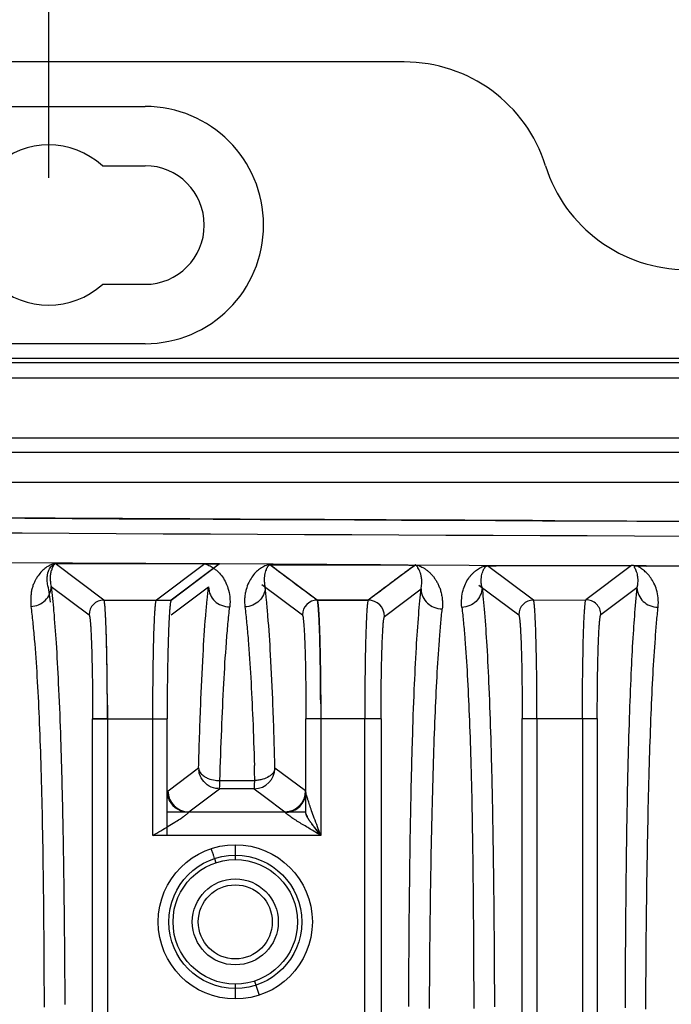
# Model space of a CAD drawing. Header units: inches. Extents: x 0 to 34, y 0 to 22.
# Tile 30 of 108: x 4.4 to 5.3, y 18.3 to 19.6. Entities that reach past the tile are written whole.
import ezdxf

# ---------------------------------------------------------------- set-up
doc = ezdxf.new("R2010")
doc.units = ezdxf.units.IN
doc.header["$LTSCALE"] = 1.87
doc.header["$MEASUREMENT"] = 0
doc.layers.get('0').update_dxf_attribs({"linetype": 'CONTINUOUS'})
doc.layers.add('DIMENSIONS', color=7, linetype='CONTINUOUS')
doc.styles.get("Standard").update_dxf_attribs({"font": 'txt', "width": 0.8})
doc.dimstyles.new('DIMSTYLE_1', dxfattribs={"dimtxt": 0.125, "dimasz": 0.18, "dimexe": 0.18, "dimexo": 0.0625, "dimgap": 0.09, "dimtad": 0, "dimtih": 1, "dimtoh": 1, "dimdec": 3, "dimzin": 4, "dimdsep": 46, "dimtxsty": 'STANDARD', "dimblk": '_FILLED', "dimblk1": '_FILLED', "dimblk2": '_FILLED', "dimcen": 0.09, "dimadec": 0, "dimazin": 0, "dimtp": 0.01, "dimtm": 0.01, "dimtfac": 1, "dimtdec": 3, "dimtofl": 0, "dimtmove": 0, "dimatfit": 3, "dimldrblk": '_FILLED', "dimfxl": 1, "dimtolj": 1, "dimtzin": 4, "dimarcsym": 0})

# ---------------------------------------------------------------- blocks, each defined once
blk = doc.blocks.new('_FILLED')
at = {"color": 0, "linetype": 'BYBLOCK'}
blk.add_solid([(0, 0), (-1, 0.1736), (-1, -0.1736)], dxfattribs=at)
blk = doc.blocks.new('*D2')
at = {"layer": 'DIMENSIONS', "color": 2, "linetype": 'CONTINUOUS'}
for p, q in [((4.4641, 19.3916), (4.4641, 20.4206)), ((11.905, 19.3916), (11.905, 20.4206)), ((4.4641, 20.2956), (7.5596, 20.2956)), ((11.905, 20.2956), (8.8096, 20.2956))]:
    blk.add_line(p, q, dxfattribs=at)
at = {"layer": 'DIMENSIONS', "color": 2, "linetype": 'CONTINUOUS', "xscale": 0.18, "yscale": 0.18, "zscale": 0.18, "rotation": 180}
blk.add_blockref('_FILLED', (4.4641, 20.2956), dxfattribs=at)
at = {"layer": 'DIMENSIONS', "color": 2, "linetype": 'CONTINUOUS', "xscale": 0.18, "yscale": 0.18, "zscale": 0.18}
blk.add_blockref('_FILLED', (11.905, 20.2956), dxfattribs=at)
at = {"layer": 'DIMENSIONS', "color": 2, "linetype": 'CONTINUOUS', "insert": (8.1846, 20.3581), "char_height": 0.125, "width": 1.125, "attachment_point": 2, "line_spacing_factor": 0.9}
blk.add_mtext('7.441{\\Ftxt.shx;\\W1.000000;\\H0.125000; }[189]', dxfattribs=at)

msp = doc.modelspace()

# ---------------------------------------------------------------- linework, layer by layer
at = {"color": 6, "linetype": 'CONTINUOUS'}
for p, q in [((4.9365, 19.5456), (4.0507, 19.5456)), ((4.3359, 19.4865), (4.5922, 19.4865)), ((4.5355, 19.4078), (4.5922, 19.4078)), ((4.5922, 19.2503), (4.5355, 19.2503)), ((4.5922, 19.1716), (4.3359, 19.1716)), ((10.532, 19.1519), (4.1294, 19.1519)), ((5.7886, 19.146), (4.1294, 19.146)), ((5.7375, 19.126), (4.1294, 19.126)), ((4.1361, 19.0468), (5.6748, 19.0468)), ((4.1356, 19.0276), (5.6706, 19.0276)), ((4.1361, 18.9878), (5.6671, 18.9878)), ((4.6909, 18.8791), (4.3976, 18.8806)), ((4.5375, 18.8311), (4.4728, 18.8796)), ((4.4728, 18.8796), (4.6909, 18.8791)), ((4.4728, 18.8796), (4.6909, 18.8791)), ((4.6716, 18.8791), (4.4729, 18.8796)), ((4.6716, 18.8791), (4.6073, 18.8311)), ((4.6269, 18.8311), (4.6908, 18.8791)), ((4.6909, 18.8791), (4.6269, 18.8311)), ((4.6719, 18.8791), (4.6909, 18.8791)), ((4.905, 18.878), (4.6909, 18.8791)), ((4.8209, 18.8311), (4.7582, 18.878)), ((4.9052, 18.878), (4.7582, 18.878)), ((4.8209, 18.8311), (4.7582, 18.878)), ((4.7582, 18.878), (4.905, 18.878)), ((4.905, 18.878), (4.7584, 18.878)), ((4.9515, 18.8778), (4.8887, 18.8311)), ((4.9515, 18.8778), (5.0941, 18.8772)), ((4.9518, 18.8778), (5.0941, 18.8772)), ((5.1083, 18.8312), (5.0472, 18.8767)), ((5.1083, 18.8312), (5.0472, 18.8767)), ((5.1084, 18.8312), (5.0474, 18.8767)), ((5.094, 18.8772), (5.2386, 18.8772)), ((5.094, 18.8772), (5.2386, 18.8772)), ((5.094, 18.8772), (5.2386, 18.8772)), ((5.2386, 18.8772), (5.178, 18.8315)), ((5.2386, 18.8772), (5.178, 18.8315)), ((5.2386, 18.8772), (5.178, 18.8315)), ((5.2435, 18.8765), (5.2582, 18.8765)), ((5.2582, 18.8765), (5.2436, 18.8765)), ((5.2462, 18.8765), (5.2582, 18.8762)), ((5.2582, 18.8765), (5.3893, 18.8759)), ((5.3893, 18.8759), (5.2582, 18.8765)), ((4.7472, 18.8519), (4.8013, 18.8114)), ((4.4674, 18.8493), (4.5178, 18.8115)), ((4.6269, 18.8115), (4.6765, 18.8486)), ((4.9104, 18.8095), (4.9589, 18.8459)), ((5.0356, 18.851), (5.0887, 18.8115)), ((5.1978, 18.8118), (5.2458, 18.848)), ((5.2458, 18.848), (5.2435, 18.824)), ((4.5375, 18.8311), (4.6269, 18.8311)), ((4.8209, 18.8311), (4.8887, 18.8311)), ((4.8887, 18.8311), (4.8209, 18.8311)), ((5.1083, 18.8312), (5.178, 18.8315)), ((4.5421, 18.6915), (4.5422, 14.3839)), ((4.8256, 18.6933), (4.8256, 18.5187)), ((4.5225, 14.3839), (4.5225, 18.6737)), ((4.5225, 18.6737), (4.6222, 18.6737)), ((4.5422, 18.6737), (4.5225, 18.6737)), ((4.6026, 18.5186), (4.6026, 18.6737)), ((4.6216, 18.5186), (4.6216, 18.6737)), ((4.9058, 18.6737), (4.806, 18.6736)), ((4.806, 18.5476), (4.806, 18.6736)), ((4.8256, 18.6736), (4.806, 18.6736)), ((4.8841, 12.5431), (4.8841, 18.6737)), ((4.9058, 18.6737), (4.8841, 18.6737)), ((4.9058, 18.6737), (4.9058, 12.5431)), ((5.0934, 18.6738), (5.1931, 18.674)), ((5.0934, 12.5434), (5.0934, 18.6738)), ((5.0934, 18.6738), (5.113, 18.6738)), ((5.113, 18.6739), (5.113, 12.5433)), ((5.1734, 18.674), (5.1931, 18.6741)), ((5.1734, 18.6739), (5.1734, 12.5431)), ((5.1931, 18.674), (5.1931, 12.5431)), ((4.6634, 18.6082), (4.6227, 18.5776)), ((4.8055, 18.5777), (4.7648, 18.6082)), ((4.6917, 18.5915), (4.738, 18.5916)), ((4.7378, 18.5859), (4.738, 18.5916)), ((4.6502, 18.5501), (4.691, 18.5807)), ((4.691, 18.5807), (4.6911, 18.5813)), ((4.7373, 18.5807), (4.691, 18.5807)), ((4.7373, 18.5807), (4.7509, 18.5705)), ((4.7509, 18.5705), (4.778, 18.5502)), ((4.6226, 18.5501), (4.8055, 18.5502)), ((4.6498, 18.5493), (4.6502, 18.5501)), ((4.778, 18.5502), (4.7784, 18.5494)), ((4.8256, 18.5187), (4.6026, 18.5186)), ((4.7121, 18.5062), (4.7121, 18.4865)), ((4.6846, 18.4879), (4.6834, 18.4918)), ((4.6846, 18.4879), (4.6864, 18.4825)), ((4.7121, 18.3212), (4.7121, 18.3015)), ((4.7378, 18.3253), (4.7439, 18.3066))]:
    msp.add_line(p, q, dxfattribs=at)
for radius in [0.1024, 0.0884, 0.0827, 0.0571, 0.0492]:
    msp.add_circle((4.7121, 18.4039), radius, dxfattribs=at)
for centre, radius, start, end in [((4.9365, 19.3488), 0.1969, 17.4576, 90), ((4.5922, 19.3291), 0.1575, 270, 90), ((4.4641, 19.3291), 0.1063, 47.7946, 132.2054), ((4.5922, 19.3291), 0.0787, 270, 90), ((5.3121, 19.4669), 0.1969, 197.4576, 270), ((4.4641, 19.3291), 0.1063, 227.7946, 312.2054), ((8.1846, 722.7896), 703.8597, 269.6742191, 270.325781), ((8.1846, 726.3077), 707.3777, 269.7531502, 270.2468506), ((8.1846, 724.3401), 705.4298, 269.6746011, 270.3253989), ((8.1846, 724.2569), 705.3466, 269.6745627, 270.3254373), ((8.1846, 724.0787), 705.1684, 269.6744801, 270.3255193), ((19.2991, 38.2104), 24.1903, 233.05163, 233.23703), ((4.9575, 30.7148), 11.8384, 270.43421, 270.66099), ((4.9577, 30.686), 11.8096, 270.43398, 270.66131), ((4.9758, 28.6657), 9.7892, 270.41879, 270.6919), ((5.2386, 18.8576), 0.0195, 75.518, 89.9893), ((4.5375, 18.8114), 0.0197, 90.0686, 179.951), ((4.821, 18.8114), 0.0197, 90.1282, 179.9519), ((4.8887, 18.8095), 0.0217, 0.0655, 89.976), ((5.1084, 18.8115), 0.0197, 90.3186, 179.9488), ((5.1781, 18.8118), 0.0197, 0.0476, 90.1734), ((4.691, 18.6083), 0.0276, 180.0496, 187.1884), ((4.7373, 18.6082), 0.0275, 270.091, 359.9498), ((-1.7875, 18.4223), 6.5277, 1.48624, 1.66096), ((4.6918, 18.6372), 0.0457, 261.8403, 269.8594), ((4.6502, 18.5777), 0.0276, 180.0462, 269.9843), ((4.691, 18.6075), 0.0268, 265.9745, 269.9911), ((4.778, 18.5778), 0.0276, 270.109, 359.953), ((4.5543, 18.4484), 0.1362, 20.6007, 22.7465), ((4.5557, 18.4488), 0.1347, 18.6186, 20.6363)]:
    msp.add_arc(centre, radius, start, end, dxfattribs=at)
for points, knots in [([(5.1369, 18.9365), (5.0571, 18.9369), (4.739, 18.9383), (4.4208, 18.94), (4.1825, 18.9414)], [0, 0, 0, 0, 0.250919, 1, 1, 1, 1]), ([(4.4729, 18.8796), (4.4705, 18.8794), (4.4661, 18.8778), (4.4602, 18.8742), (4.4548, 18.8695), (4.4507, 18.8646), (4.4477, 18.86), (4.4456, 18.856), (4.4436, 18.8516), (4.442, 18.8468), (4.4408, 18.8414), (4.4404, 18.8356), (4.4403, 18.8294), (4.4404, 18.8251), (4.4405, 18.8228)], [0, 0, 0, 0, 0.101349, 0.191657, 0.290641, 0.400315, 0.459846, 0.522828, 0.590061, 0.661482, 0.73705, 0.817909, 0.905353, 1, 1, 1, 1]), ([(4.4626, 18.8528), (4.4623, 18.8547), (4.4619, 18.8582), (4.4622, 18.8625), (4.4627, 18.8655), (4.4633, 18.8681), (4.4643, 18.871), (4.466, 18.8741), (4.4682, 18.8765), (4.4705, 18.8783), (4.4721, 18.8792), (4.4728, 18.8796)], [0, 0, 0, 0, 0.18395, 0.343908, 0.416099, 0.483294, 0.604857, 0.714845, 0.820102, 0.918166, 1, 1, 1, 1]), ([(4.4729, 18.8796), (4.4729, 18.8796), (4.4728, 18.8796), (4.4726, 18.8796), (4.4725, 18.8796), (4.4727, 18.8796), (4.4729, 18.8796), (4.4727, 18.8795), (4.4726, 18.8795), (4.4725, 18.8795), (4.4724, 18.8795), (4.4724, 18.8795), (4.4723, 18.8795), (4.4723, 18.8795), (4.4723, 18.8795), (4.4723, 18.8795), (4.4723, 18.8795), (4.4723, 18.8795), (4.4722, 18.8794), (4.4722, 18.8794), (4.4722, 18.8793), (4.472, 18.8792), (4.4719, 18.8791), (4.4718, 18.879), (4.4717, 18.8788), (4.4715, 18.8786), (4.4713, 18.8783), (4.4709, 18.8778), (4.4704, 18.8771), (4.47, 18.8763), (4.4697, 18.8758), (4.4694, 18.8751), (4.469, 18.8745), (4.4688, 18.8739), (4.4685, 18.8734), (4.4683, 18.873), (4.4682, 18.8726), (4.4682, 18.8723), (4.4684, 18.8721), (4.4683, 18.8717), (4.4681, 18.8712), (4.4677, 18.8706), (4.4674, 18.8701), (4.4671, 18.8697), (4.4669, 18.8693), (4.4668, 18.8689), (4.4668, 18.8685), (4.4669, 18.8681), (4.4669, 18.8678), (4.4668, 18.8673), (4.4667, 18.8668), (4.4666, 18.8663), (4.4665, 18.8656), (4.4663, 18.8646), (4.4661, 18.8631), (4.4661, 18.8611), (4.4661, 18.8585), (4.4664, 18.8546), (4.4668, 18.8514), (4.4674, 18.8493)], [0, 0, 0, 0, 0.005305, 0.009642, 0.011343, 0.015386, 0.019758, 0.021361, 0.026589, 0.029531, 0.032138, 0.033999, 0.034888, 0.035142, 0.035342, 0.035688, 0.036309, 0.037585, 0.038482, 0.040096, 0.042083, 0.047062, 0.051731, 0.055679, 0.063724, 0.072215, 0.080591, 0.097706, 0.134394, 0.15391, 0.174248, 0.195407, 0.217575, 0.241331, 0.254129, 0.267597, 0.279909, 0.288897, 0.296749, 0.30616, 0.321719, 0.343225, 0.366907, 0.378315, 0.388785, 0.405183, 0.416367, 0.426473, 0.43794, 0.451422, 0.466512, 0.482647, 0.499463, 0.534333, 0.569833, 0.641039, 0.715987, 0.79951, 1, 1, 1, 1]), ([(4.6716, 18.8791), (4.6735, 18.8787), (4.6773, 18.8773), (4.683, 18.8741), (4.6886, 18.8696), (4.694, 18.8637), (4.6989, 18.8561), (4.7028, 18.8466), (4.7053, 18.8351), (4.7052, 18.8267), (4.7047, 18.8223)], [0, 0, 0, 0, 0.080632, 0.170599, 0.271124, 0.382802, 0.50763, 0.648797, 0.810755, 1, 1, 1, 1]), ([(4.7584, 18.878), (4.7566, 18.8781), (4.7536, 18.8774), (4.749, 18.8754), (4.7441, 18.8724), (4.7388, 18.8677), (4.7338, 18.8616), (4.7295, 18.8541), (4.7268, 18.8467), (4.7253, 18.8401), (4.7246, 18.8355), (4.7244, 18.8316), (4.7244, 18.8274), (4.7246, 18.8242), (4.7248, 18.8221)], [0, 0, 0, 0, 0.075688, 0.121761, 0.213389, 0.311651, 0.419461, 0.539048, 0.672963, 0.746405, 0.824884, 0.866208, 0.909085, 1, 1, 1, 1]), ([(4.7584, 18.878), (4.7581, 18.878), (4.7577, 18.878), (4.7573, 18.8779), (4.7571, 18.8777), (4.7569, 18.8776), (4.7565, 18.8773), (4.7561, 18.8768), (4.7555, 18.8762), (4.7549, 18.8753), (4.7542, 18.8741), (4.7536, 18.8729), (4.7527, 18.8709), (4.7518, 18.8681), (4.7509, 18.8642), (4.7505, 18.8596), (4.7506, 18.8542), (4.7512, 18.8505), (4.7518, 18.8485)], [0, 0, 0, 0, 0.024425, 0.033334, 0.039319, 0.045107, 0.065295, 0.084039, 0.10275, 0.1415, 0.182863, 0.227262, 0.274995, 0.381335, 0.503923, 0.645232, 0.80867, 1, 1, 1, 1]), ([(4.9515, 18.8778), (4.9462, 18.874), (4.9369, 18.8672), (4.9237, 18.8574), (4.9082, 18.8457), (4.8965, 18.837), (4.8887, 18.8311)], [0, 0, 0, 0, 0.253354, 0.440961, 0.627126, 1, 1, 1, 1]), ([(4.9518, 18.8778), (4.9464, 18.874), (4.9383, 18.8682), (4.9277, 18.8604), (4.92, 18.8545), (4.9122, 18.8486), (4.9018, 18.8408), (4.894, 18.835), (4.8887, 18.8311)], [0, 0, 0, 0, 0.254387, 0.379438, 0.503346, 0.626943, 0.750959, 1, 1, 1, 1]), ([(4.905, 18.8779), (4.9089, 18.8779), (4.9148, 18.8779), (4.9226, 18.878), (4.9284, 18.878), (4.9342, 18.878), (4.9401, 18.8778), (4.9459, 18.8776), (4.9498, 18.8775), (4.9517, 18.8775)], [0, 0, 0, 0, 0.249948, 0.374942, 0.499948, 0.624949, 0.749956, 0.874985, 1, 1, 1, 1]), ([(4.9051, 18.8779), (4.9089, 18.8779), (4.9147, 18.8779), (4.9225, 18.8779), (4.9283, 18.878), (4.9341, 18.878), (4.9399, 18.8778), (4.9457, 18.8776), (4.9496, 18.8775), (4.9515, 18.8775)], [0, 0, 0, 0, 0.249949, 0.374945, 0.499954, 0.624951, 0.749953, 0.874984, 1, 1, 1, 1]), ([(4.9518, 18.8778), (4.9531, 18.8776), (4.9549, 18.8772), (4.9571, 18.8764), (4.9591, 18.8755), (4.961, 18.8745), (4.963, 18.8734), (4.9649, 18.8721), (4.9674, 18.8703), (4.9702, 18.8678), (4.9731, 18.865), (4.9758, 18.8618), (4.9783, 18.8581), (4.9807, 18.8541), (4.9828, 18.8496), (4.9847, 18.8446), (4.9861, 18.8391), (4.9871, 18.8331), (4.9876, 18.8265), (4.9874, 18.822), (4.9871, 18.8196)], [0, 0, 0, 0, 0.052906, 0.074006, 0.095024, 0.139755, 0.162762, 0.186201, 0.234764, 0.285945, 0.339477, 0.396015, 0.455842, 0.519035, 0.586033, 0.657332, 0.733515, 0.815394, 0.903844, 1, 1, 1, 1]), ([(4.9589, 18.8459), (4.9594, 18.8482), (4.96, 18.8524), (4.9599, 18.8584), (4.9591, 18.8634), (4.958, 18.8676), (4.9566, 18.8711), (4.9552, 18.8735), (4.9541, 18.8751), (4.9533, 18.8762), (4.9525, 18.877), (4.952, 18.8776), (4.9518, 18.8778)], [0, 0, 0, 0, 0.205165, 0.378186, 0.525559, 0.652451, 0.76146, 0.85499, 0.896489, 0.934676, 0.970033, 1, 1, 1, 1]), ([(5.0131, 18.8215), (5.0126, 18.8255), (5.0125, 18.8332), (5.0149, 18.8466), (5.0195, 18.8566), (5.0246, 18.8634), (5.0271, 18.8662), (5.0297, 18.8687), (5.0324, 18.8709), (5.0352, 18.8728), (5.0382, 18.8745), (5.0409, 18.8756), (5.0431, 18.8762), (5.0445, 18.8765), (5.0455, 18.8766), (5.0464, 18.8767), (5.047, 18.8767), (5.0474, 18.8767)], [0, 0, 0, 0, 0.170404, 0.318742, 0.56727, 0.621979, 0.674271, 0.724404, 0.772634, 0.819573, 0.866045, 0.914641, 0.943077, 0.96151, 0.974306, 0.983969, 1, 1, 1, 1]), ([(5.04, 18.8478), (5.0395, 18.8497), (5.0389, 18.8534), (5.0389, 18.8586), (5.0393, 18.8631), (5.0402, 18.8669), (5.0412, 18.8697), (5.0421, 18.8716), (5.0428, 18.8729), (5.0435, 18.874), (5.0441, 18.8749), (5.0447, 18.8755), (5.0452, 18.876), (5.0457, 18.8763), (5.0462, 18.8765), (5.0465, 18.8766), (5.0469, 18.8767), (5.0472, 18.8767), (5.0474, 18.8767)], [0, 0, 0, 0, 0.186606, 0.34649, 0.485215, 0.606096, 0.71157, 0.759254, 0.80385, 0.84575, 0.885605, 0.905233, 0.925307, 0.947871, 0.961865, 0.973351, 0.978163, 1, 1, 1, 1]), ([(5.2418, 18.8769), (5.2419, 18.8763), (5.2423, 18.875), (5.2434, 18.873), (5.2445, 18.8705), (5.2456, 18.8673), (5.2464, 18.8635), (5.2472, 18.857), (5.2467, 18.8517), (5.2458, 18.848)], [0, 0, 0, 0, 0.056799, 0.134789, 0.230166, 0.341314, 0.470111, 0.619917, 1, 1, 1, 1]), ([(5.2418, 18.8769), (5.2425, 18.8768), (5.2436, 18.8766), (5.2451, 18.8765), (5.2459, 18.8765), (5.2462, 18.8765)], [0, 0, 0, 0, 0.500051, 0.749986, 1, 1, 1, 1]), ([(5.2739, 18.8218), (5.2744, 18.8259), (5.2744, 18.8337), (5.2723, 18.8444), (5.2688, 18.8533), (5.2644, 18.8605), (5.2604, 18.8655), (5.257, 18.8688), (5.2545, 18.8709), (5.2521, 18.8727), (5.2498, 18.8742), (5.2479, 18.8754), (5.2468, 18.8762), (5.2462, 18.8765)], [0, 0, 0, 0, 0.191228, 0.356058, 0.500961, 0.629921, 0.744875, 0.797563, 0.847366, 0.89439, 0.936659, 0.97166, 1, 1, 1, 1]), ([(4.4665, 18.8286), (4.4659, 18.833), (4.4648, 18.8411), (4.4634, 18.8492), (4.4626, 18.8528)], [0, 0, 0, 0, 0.546848, 1, 1, 1, 1]), ([(4.4405, 18.8228), (4.444, 18.8229), (4.451, 18.8244), (4.4599, 18.8303), (4.4659, 18.839), (4.4673, 18.8459), (4.4674, 18.8493)], [0, 0, 0, 0, 0.254144, 0.506252, 0.754728, 1, 1, 1, 1]), ([(4.4674, 18.8493), (4.4687, 18.8385), (4.4712, 18.8136), (4.4743, 18.7708), (4.4773, 18.7167), (4.4799, 18.6508), (4.4821, 18.5734), (4.4838, 18.4864), (4.4849, 18.3923), (4.4854, 18.3275), (4.4856, 18.2944)], [0, 0, 0, 0, 0.058485, 0.135129, 0.232018, 0.351077, 0.49154, 0.650093, 0.821424, 1, 1, 1, 1]), ([(4.6634, 18.6082), (4.6641, 18.6359), (4.6657, 18.6859), (4.6688, 18.7533), (4.6718, 18.7999), (4.6745, 18.83), (4.6758, 18.8428), (4.6765, 18.8486)], [0, 0, 0, 0, 0.34421, 0.623959, 0.839925, 0.926463, 1, 1, 1, 1]), ([(4.6765, 18.8486), (4.6766, 18.845), (4.6782, 18.8379), (4.6845, 18.8293), (4.6936, 18.8235), (4.7009, 18.8222), (4.7047, 18.8222)], [0, 0, 0, 0, 0.255793, 0.493176, 0.734238, 1, 1, 1, 1]), ([(4.7518, 18.8485), (4.7517, 18.8449), (4.7502, 18.8381), (4.7442, 18.8296), (4.7355, 18.8238), (4.7285, 18.8222), (4.7248, 18.8221)], [0, 0, 0, 0, 0.2556, 0.493277, 0.734529, 1, 1, 1, 1]), ([(4.7648, 18.6082), (4.7641, 18.6359), (4.7625, 18.6859), (4.7595, 18.7533), (4.7564, 18.7999), (4.7538, 18.8299), (4.7524, 18.8426), (4.7518, 18.8485)], [0, 0, 0, 0, 0.344641, 0.624494, 0.840253, 0.926616, 1, 1, 1, 1]), ([(4.9426, 18.2916), (4.9428, 18.3543), (4.9435, 18.4459), (4.9454, 18.5636), (4.9473, 18.6412), (4.9497, 18.7084), (4.9524, 18.7642), (4.955, 18.8035), (4.9572, 18.8294), (4.9583, 18.8407), (4.9589, 18.8459)], [0, 0, 0, 0, 0.338836, 0.495545, 0.636836, 0.758647, 0.859128, 0.938864, 0.971645, 1, 1, 1, 1]), ([(4.9589, 18.8459), (4.9589, 18.8423), (4.9606, 18.8352), (4.9669, 18.8267), (4.976, 18.8209), (4.9833, 18.8196), (4.9871, 18.8196)], [0, 0, 0, 0, 0.255144, 0.492319, 0.733665, 1, 1, 1, 1]), ([(5.04, 18.8478), (5.04, 18.8443), (5.0384, 18.8374), (5.0324, 18.829), (5.0238, 18.8231), (5.0167, 18.8216), (5.0131, 18.8215)], [0, 0, 0, 0, 0.255242, 0.492801, 0.734186, 1, 1, 1, 1]), ([(5.04, 18.8478), (5.0406, 18.8426), (5.0417, 18.8315), (5.044, 18.8058), (5.0466, 18.7667), (5.0493, 18.7109), (5.0517, 18.6436), (5.0536, 18.5655), (5.0556, 18.4469), (5.0562, 18.3545), (5.0564, 18.2913)], [0, 0, 0, 0, 0.02789, 0.060221, 0.139126, 0.239071, 0.360768, 0.502372, 0.659696, 1, 1, 1, 1]), ([(5.2458, 18.848), (5.2459, 18.8444), (5.2475, 18.8374), (5.2538, 18.8289), (5.2629, 18.8231), (5.2702, 18.8217), (5.2739, 18.8218)], [0, 0, 0, 0, 0.255144, 0.492367, 0.733672, 1, 1, 1, 1]), ([(4.5421, 18.6915), (4.5421, 18.7006), (4.542, 18.7185), (4.5417, 18.7444), (4.5413, 18.7647), (4.5409, 18.7795), (4.5406, 18.7895), (4.5403, 18.7985), (4.5399, 18.8065), (4.5396, 18.8135), (4.5392, 18.8193), (4.5389, 18.8235), (4.5386, 18.8262), (4.5384, 18.8278), (4.5382, 18.8291), (4.538, 18.83), (4.5378, 18.8307), (4.5376, 18.831), (4.5375, 18.8311)], [0, 0, 0, 0, 0.19696, 0.383884, 0.554295, 0.63165, 0.702961, 0.767669, 0.825219, 0.875146, 0.917096, 0.950731, 0.964338, 0.97578, 0.98505, 0.992147, 0.997093, 1, 1, 1, 1]), ([(4.5422, 18.6737), (4.5422, 18.6838), (4.5421, 18.7036), (4.5418, 18.7323), (4.5415, 18.7551), (4.5411, 18.7719), (4.5408, 18.7833), (4.5405, 18.7936), (4.5401, 18.8028), (4.5397, 18.8108), (4.5393, 18.8175), (4.539, 18.8223), (4.5386, 18.8255), (4.5384, 18.8273), (4.5382, 18.8288), (4.538, 18.8299), (4.5378, 18.8306), (4.5376, 18.831), (4.5375, 18.8311)], [0, 0, 0, 0, 0.191551, 0.376331, 0.546893, 0.624909, 0.697128, 0.762893, 0.821552, 0.872552, 0.915472, 0.949901, 0.963819, 0.975511, 0.984964, 0.99217, 0.997147, 1, 1, 1, 1]), ([(4.6026, 18.6737), (4.6026, 18.6838), (4.6026, 18.7035), (4.6029, 18.7323), (4.6032, 18.7551), (4.6036, 18.7719), (4.6039, 18.7833), (4.6042, 18.7936), (4.6046, 18.8028), (4.605, 18.8108), (4.6054, 18.8175), (4.6058, 18.8223), (4.6061, 18.8255), (4.6063, 18.8273), (4.6065, 18.8288), (4.6067, 18.8299), (4.607, 18.8306), (4.6071, 18.831), (4.6073, 18.8311)], [0, 0, 0, 0, 0.191525, 0.376271, 0.546855, 0.624886, 0.697119, 0.762896, 0.821564, 0.872567, 0.915486, 0.949915, 0.963832, 0.975521, 0.984969, 0.992172, 0.997147, 1, 1, 1, 1]), ([(4.6269, 18.8311), (4.6268, 18.831), (4.6266, 18.8306), (4.6264, 18.8299), (4.6261, 18.8288), (4.6259, 18.8273), (4.6256, 18.8255), (4.6252, 18.8223), (4.6248, 18.8175), (4.6244, 18.8108), (4.6239, 18.8028), (4.6235, 18.7936), (4.6231, 18.7833), (4.6228, 18.7719), (4.6223, 18.7551), (4.6219, 18.7323), (4.6216, 18.7036), (4.6216, 18.6838), (4.6216, 18.6737)], [0, 0, 0, 0, 0.002947, 0.00798, 0.015223, 0.0247, 0.036409, 0.050339, 0.084781, 0.127705, 0.178702, 0.23735, 0.303097, 0.375294, 0.453285, 0.623791, 0.808511, 1, 1, 1, 1]), ([(4.8209, 18.8311), (4.821, 18.831), (4.8212, 18.8306), (4.8214, 18.8298), (4.8217, 18.8287), (4.8219, 18.8272), (4.8221, 18.8254), (4.8224, 18.8223), (4.8228, 18.8175), (4.8232, 18.8107), (4.8236, 18.8027), (4.8239, 18.7935), (4.8243, 18.7832), (4.8246, 18.7718), (4.8249, 18.755), (4.8253, 18.7322), (4.8256, 18.7035), (4.8256, 18.6837), (4.8256, 18.6736)], [0, 0, 0, 0, 0.002852, 0.007829, 0.015035, 0.024486, 0.036178, 0.050096, 0.084524, 0.127444, 0.178444, 0.237102, 0.302867, 0.375087, 0.453103, 0.623666, 0.808447, 1, 1, 1, 1]), ([(4.8256, 18.6933), (4.8255, 18.7024), (4.8254, 18.7201), (4.8251, 18.7456), (4.8247, 18.7656), (4.8244, 18.7803), (4.8241, 18.7901), (4.8237, 18.799), (4.8234, 18.8069), (4.823, 18.8137), (4.8226, 18.8194), (4.8223, 18.8235), (4.822, 18.8262), (4.8218, 18.8278), (4.8216, 18.829), (4.8214, 18.83), (4.8212, 18.8306), (4.821, 18.831), (4.8209, 18.8311)], [0, 0, 0, 0, 0.197524, 0.384671, 0.555067, 0.632354, 0.703568, 0.768164, 0.825597, 0.87541, 0.917259, 0.950812, 0.964386, 0.975804, 0.985056, 0.992142, 0.997085, 1, 1, 1, 1]), ([(4.8887, 18.8311), (4.8886, 18.831), (4.8884, 18.8306), (4.8882, 18.8299), (4.888, 18.8288), (4.8878, 18.8273), (4.8876, 18.8255), (4.8874, 18.8233), (4.8872, 18.8207), (4.8869, 18.8167), (4.8865, 18.8108), (4.8861, 18.8028), (4.8858, 18.7936), (4.8854, 18.7832), (4.8851, 18.7719), (4.8848, 18.755), (4.8844, 18.7323), (4.8842, 18.7035), (4.8841, 18.6838), (4.8841, 18.6737)], [0, 0, 0, 0, 0.002842, 0.007814, 0.015018, 0.024468, 0.036159, 0.050077, 0.066205, 0.084507, 0.127428, 0.17843, 0.237091, 0.302859, 0.375081, 0.453101, 0.623668, 0.808449, 1, 1, 1, 1]), ([(5.113, 18.6738), (5.113, 18.6839), (5.113, 18.7036), (5.1127, 18.7324), (5.1123, 18.7551), (5.1119, 18.772), (5.1116, 18.7833), (5.1113, 18.7937), (5.1109, 18.8029), (5.1105, 18.8109), (5.1101, 18.8176), (5.1097, 18.8224), (5.1094, 18.8255), (5.1092, 18.8274), (5.109, 18.8288), (5.1088, 18.83), (5.1086, 18.8307), (5.1084, 18.8311), (5.1083, 18.8312)], [0, 0, 0, 0, 0.191565, 0.376357, 0.54693, 0.62495, 0.697171, 0.762937, 0.821594, 0.872592, 0.915506, 0.949928, 0.963843, 0.975531, 0.984979, 0.992181, 0.997153, 1, 1, 1, 1]), ([(5.1734, 18.674), (5.1734, 18.6841), (5.1735, 18.7039), (5.1737, 18.7326), (5.1741, 18.7554), (5.1744, 18.7723), (5.1747, 18.7836), (5.1751, 18.7939), (5.1754, 18.8031), (5.1758, 18.8112), (5.1762, 18.8179), (5.1766, 18.8227), (5.1769, 18.8258), (5.1771, 18.8277), (5.1773, 18.8291), (5.1775, 18.8303), (5.1777, 18.831), (5.1779, 18.8314), (5.178, 18.8315)], [0, 0, 0, 0, 0.191525, 0.376286, 0.546839, 0.624854, 0.697073, 0.76284, 0.821502, 0.872508, 0.915435, 0.949872, 0.963795, 0.975491, 0.984948, 0.99216, 0.997142, 1, 1, 1, 1]), ([(4.4405, 18.8228), (4.4414, 18.8158), (4.443, 18.8014), (4.4459, 18.7703), (4.4488, 18.728), (4.4516, 18.6731), (4.4537, 18.6128), (4.4554, 18.5463), (4.4567, 18.4714), (4.4576, 18.3854), (4.4579, 18.3238), (4.458, 18.2907)], [0, 0, 0, 0, 0.039489, 0.082123, 0.175578, 0.278529, 0.391678, 0.515105, 0.653542, 0.813224, 1, 1, 1, 1]), ([(4.6917, 18.5915), (4.6923, 18.6141), (4.6938, 18.6571), (4.6966, 18.7182), (4.6994, 18.765), (4.7022, 18.7989), (4.7038, 18.8147), (4.7047, 18.8222)], [0, 0, 0, 0, 0.293667, 0.557767, 0.794517, 0.901597, 1, 1, 1, 1]), ([(4.7248, 18.8221), (4.7257, 18.8151), (4.7273, 18.8005), (4.7301, 18.7693), (4.7329, 18.7265), (4.7355, 18.6709), (4.7369, 18.632), (4.7375, 18.6115)], [0, 0, 0, 0, 0.10005, 0.208216, 0.445897, 0.709036, 1, 1, 1, 1]), ([(4.9702, 18.2889), (4.9705, 18.3518), (4.9714, 18.4394), (4.9736, 18.5487), (4.9754, 18.6149), (4.9775, 18.6742), (4.98, 18.7277), (4.9825, 18.7688), (4.985, 18.7989), (4.9863, 18.8129), (4.9871, 18.8196)], [0, 0, 0, 0, 0.355289, 0.494545, 0.617661, 0.729138, 0.82974, 0.920464, 0.961763, 1, 1, 1, 1]), ([(5.0131, 18.8215), (5.0139, 18.8148), (5.0154, 18.8008), (5.018, 18.7708), (5.0206, 18.7298), (5.0231, 18.6764), (5.0251, 18.6172), (5.0267, 18.551), (5.0278, 18.4758), (5.0286, 18.3874), (5.0289, 18.3237), (5.0289, 18.2889)], [0, 0, 0, 0, 0.037993, 0.079038, 0.169219, 0.269236, 0.380118, 0.502732, 0.641548, 0.803853, 1, 1, 1, 1]), ([(5.2435, 18.824), (5.2424, 18.8115), (5.2404, 18.7835), (5.2379, 18.7365), (5.2356, 18.6797), (5.2337, 18.6137), (5.2322, 18.5397), (5.2307, 18.4309), (5.2302, 18.3469), (5.23, 18.2898)], [0, 0, 0, 0, 0.070031, 0.157848, 0.264367, 0.388826, 0.528604, 0.679777, 1, 1, 1, 1]), ([(5.2576, 18.2881), (5.2579, 18.3524), (5.2586, 18.4417), (5.2608, 18.5527), (5.2625, 18.6191), (5.2646, 18.6782), (5.267, 18.7313), (5.2695, 18.7719), (5.2719, 18.8014), (5.2732, 18.8152), (5.2739, 18.8218)], [0, 0, 0, 0, 0.361652, 0.501193, 0.623984, 0.734416, 0.833516, 0.922451, 0.962791, 1, 1, 1, 1]), ([(4.5178, 18.8115), (4.5179, 18.8114), (4.5181, 18.811), (4.5183, 18.8103), (4.5185, 18.8093), (4.5187, 18.8081), (4.519, 18.8065), (4.5193, 18.8038), (4.5197, 18.7996), (4.5201, 18.7937), (4.5204, 18.7867), (4.5208, 18.7786), (4.5211, 18.7696), (4.5214, 18.7596), (4.5218, 18.7449), (4.5222, 18.725), (4.5224, 18.6998), (4.5225, 18.6825), (4.5225, 18.6737)], [0, 0, 0, 0, 0.003196, 0.008347, 0.015587, 0.024976, 0.036551, 0.050344, 0.084637, 0.127569, 0.178642, 0.237347, 0.303107, 0.375294, 0.453273, 0.623782, 0.808511, 1, 1, 1, 1]), ([(4.5178, 18.8115), (4.5179, 18.8114), (4.5181, 18.811), (4.5183, 18.8103), (4.5185, 18.8093), (4.5187, 18.8081), (4.519, 18.8065), (4.5193, 18.8038), (4.5197, 18.7996), (4.5201, 18.7937), (4.5204, 18.7867), (4.5208, 18.7786), (4.5211, 18.7696), (4.5214, 18.7596), (4.5218, 18.7449), (4.5222, 18.725), (4.5224, 18.6998), (4.5225, 18.6825), (4.5225, 18.6737)], [0, 0, 0, 0, 0.003186, 0.008329, 0.015561, 0.024942, 0.036511, 0.0503, 0.084589, 0.127521, 0.178598, 0.237306, 0.303071, 0.375261, 0.453246, 0.623766, 0.808504, 1, 1, 1, 1]), ([(4.8013, 18.8114), (4.8014, 18.8113), (4.8015, 18.8109), (4.8018, 18.8102), (4.802, 18.8093), (4.8022, 18.808), (4.8024, 18.8064), (4.8027, 18.8037), (4.8031, 18.7995), (4.8035, 18.7936), (4.8039, 18.7866), (4.8043, 18.7785), (4.8046, 18.7695), (4.8049, 18.7596), (4.8053, 18.7448), (4.8056, 18.7249), (4.8059, 18.6998), (4.806, 18.6824), (4.806, 18.6736)], [0, 0, 0, 0, 0.003194, 0.008344, 0.015583, 0.02497, 0.036544, 0.050336, 0.084627, 0.127557, 0.17863, 0.237334, 0.303095, 0.375282, 0.453262, 0.623775, 0.808507, 1, 1, 1, 1]), ([(4.8013, 18.8114), (4.8014, 18.8113), (4.8015, 18.8109), (4.8018, 18.8103), (4.802, 18.8093), (4.8022, 18.808), (4.8024, 18.8064), (4.8027, 18.8037), (4.8031, 18.7995), (4.8035, 18.7936), (4.8039, 18.7866), (4.8043, 18.7785), (4.8046, 18.7695), (4.8049, 18.7596), (4.8053, 18.7448), (4.8056, 18.7249), (4.8059, 18.6998), (4.806, 18.6824), (4.806, 18.6736)], [0, 0, 0, 0, 0.003185, 0.008326, 0.015556, 0.024936, 0.036504, 0.050292, 0.084579, 0.12751, 0.178585, 0.237294, 0.303058, 0.375249, 0.453235, 0.623759, 0.8085, 1, 1, 1, 1]), ([(4.9058, 18.6737), (4.9058, 18.6824), (4.9058, 18.6994), (4.9061, 18.7242), (4.9064, 18.7439), (4.9068, 18.7584), (4.9071, 18.7682), (4.9074, 18.7771), (4.9078, 18.7851), (4.9082, 18.792), (4.9086, 18.7978), (4.9089, 18.8019), (4.9092, 18.8046), (4.9095, 18.8061), (4.9097, 18.8074), (4.9099, 18.8084), (4.9101, 18.809), (4.9103, 18.8094), (4.9104, 18.8095)], [0, 0, 0, 0, 0.191495, 0.376233, 0.54675, 0.624732, 0.696922, 0.762685, 0.821394, 0.872471, 0.915404, 0.949694, 0.963484, 0.975055, 0.984437, 0.99167, 0.996813, 1, 1, 1, 1]), ([(5.0887, 18.8115), (5.0888, 18.8114), (5.089, 18.8111), (5.0892, 18.8104), (5.0894, 18.8094), (5.0896, 18.8081), (5.0898, 18.8065), (5.0902, 18.8038), (5.0905, 18.7997), (5.0909, 18.7938), (5.0913, 18.7868), (5.0917, 18.7787), (5.092, 18.7697), (5.0923, 18.7597), (5.0927, 18.745), (5.093, 18.7251), (5.0933, 18.6999), (5.0934, 18.6826), (5.0934, 18.6738)], [0, 0, 0, 0, 0.00318, 0.008316, 0.015541, 0.024916, 0.03648, 0.050264, 0.084544, 0.127471, 0.178543, 0.237251, 0.303016, 0.375209, 0.453198, 0.623732, 0.808486, 1, 1, 1, 1]), ([(5.0887, 18.8115), (5.0888, 18.8114), (5.089, 18.8111), (5.0892, 18.8104), (5.0894, 18.8094), (5.0896, 18.8081), (5.0898, 18.8065), (5.0902, 18.8038), (5.0905, 18.7996), (5.0909, 18.7938), (5.0913, 18.7868), (5.0917, 18.7787), (5.092, 18.7696), (5.0923, 18.7597), (5.0927, 18.745), (5.093, 18.725), (5.0933, 18.6999), (5.0934, 18.6826), (5.0934, 18.6738)], [0, 0, 0, 0, 0.003189, 0.008334, 0.015567, 0.024949, 0.036519, 0.050308, 0.084592, 0.127519, 0.178589, 0.237294, 0.303055, 0.375244, 0.453229, 0.623752, 0.808495, 1, 1, 1, 1]), ([(5.1931, 18.674), (5.1931, 18.6829), (5.1932, 18.7002), (5.1934, 18.7253), (5.1938, 18.7452), (5.1941, 18.76), (5.1945, 18.7699), (5.1948, 18.779), (5.1952, 18.787), (5.1955, 18.7941), (5.1959, 18.7999), (5.1963, 18.8041), (5.1966, 18.8068), (5.1969, 18.8084), (5.1971, 18.8097), (5.1973, 18.8107), (5.1975, 18.8114), (5.1977, 18.8117), (5.1978, 18.8118)], [0, 0, 0, 0, 0.19148, 0.376204, 0.54671, 0.624689, 0.696877, 0.76264, 0.82135, 0.87243, 0.915368, 0.949665, 0.96346, 0.975035, 0.984422, 0.99166, 0.996808, 1, 1, 1, 1]), ([(4.6634, 18.6082), (4.6635, 18.6065), (4.6646, 18.603), (4.6669, 18.6003), (4.6683, 18.5991)], [0, 0, 0, 0, 0.480887, 1, 1, 1, 1]), ([(4.6683, 18.5925), (4.6671, 18.5943), (4.665, 18.5983), (4.6639, 18.6026), (4.6636, 18.6048)], [0, 0, 0, 0, 0.501439, 1, 1, 1, 1]), ([(4.7648, 18.6082), (4.7648, 18.6071), (4.7643, 18.6048), (4.7625, 18.6017), (4.7599, 18.599), (4.7555, 18.5957), (4.7498, 18.5934), (4.7434, 18.592), (4.7398, 18.5917), (4.738, 18.5916)], [0, 0, 0, 0, 0.09903, 0.202797, 0.311711, 0.42461, 0.686162, 0.839328, 1, 1, 1, 1]), ([(4.6683, 18.5991), (4.6687, 18.5987), (4.6704, 18.5974), (4.6722, 18.5962), (4.6737, 18.5955)], [0, 0, 0, 0, 0.242273, 1, 1, 1, 1]), ([(4.6891, 18.5808), (4.685, 18.581), (4.6769, 18.5834), (4.6707, 18.5892), (4.6683, 18.5925)], [0, 0, 0, 0, 0.500202, 1, 1, 1, 1]), ([(4.6737, 18.5955), (4.6745, 18.5951), (4.6782, 18.5934), (4.6822, 18.5924), (4.6853, 18.592)], [0, 0, 0, 0, 0.224635, 1, 1, 1, 1]), ([(4.6911, 18.5813), (4.6912, 18.5818), (4.6913, 18.583), (4.6915, 18.5852), (4.6916, 18.5882), (4.6916, 18.5903), (4.6917, 18.5915)], [0, 0, 0, 0, 0.142777, 0.361764, 0.650551, 1, 1, 1, 1]), ([(4.7373, 18.5807), (4.7374, 18.5807), (4.7374, 18.5809), (4.7375, 18.5811), (4.7375, 18.5816), (4.7376, 18.5822), (4.7376, 18.5829), (4.7377, 18.5841), (4.7378, 18.5852), (4.7378, 18.5859)], [0, 0, 0, 0, 0.028073, 0.083907, 0.168127, 0.280558, 0.420792, 0.588041, 1, 1, 1, 1]), ([(4.6498, 18.5493), (4.6462, 18.5493), (4.6391, 18.5507), (4.6299, 18.5567), (4.6238, 18.5656), (4.6223, 18.5726), (4.6222, 18.5761)], [0, 0, 0, 0, 0.252727, 0.504229, 0.753261, 1, 1, 1, 1]), ([(4.7784, 18.5494), (4.7803, 18.5494), (4.7841, 18.5498), (4.7909, 18.552), (4.7982, 18.5568), (4.8033, 18.564), (4.8055, 18.5707), (4.8059, 18.5744), (4.806, 18.5762)], [0, 0, 0, 0, 0.133916, 0.264355, 0.504169, 0.74173, 0.869446, 1, 1, 1, 1]), ([(4.8256, 18.5187), (4.8228, 18.5264), (4.8187, 18.5373), (4.8137, 18.5509), (4.8109, 18.5589), (4.8088, 18.5653), (4.8073, 18.5701), (4.8064, 18.5736), (4.806, 18.5755), (4.806, 18.5762)], [0, 0, 0, 0, 0.404171, 0.573982, 0.713662, 0.823061, 0.904785, 0.962579, 1, 1, 1, 1]), ([(4.6026, 18.5186), (4.6061, 18.5207), (4.613, 18.5248), (4.6226, 18.5306), (4.631, 18.5357), (4.6378, 18.54), (4.6429, 18.5434), (4.6462, 18.5457), (4.648, 18.5472), (4.6489, 18.548), (4.6495, 18.5487), (4.6498, 18.5491), (4.6498, 18.5493)], [0, 0, 0, 0, 0.219865, 0.423654, 0.599245, 0.740976, 0.848592, 0.924875, 0.952529, 0.973891, 0.989482, 1, 1, 1, 1]), ([(4.8256, 18.5187), (4.8233, 18.5201), (4.8187, 18.5229), (4.8117, 18.5271), (4.8049, 18.5312), (4.7993, 18.5346), (4.7949, 18.5373), (4.7917, 18.5393), (4.7887, 18.5412), (4.7859, 18.5431), (4.7833, 18.5449), (4.7813, 18.5464), (4.78, 18.5475), (4.7793, 18.5482), (4.7787, 18.5488), (4.7785, 18.5492), (4.7784, 18.5494)], [0, 0, 0, 0, 0.1441, 0.287517, 0.429379, 0.568494, 0.636432, 0.70281, 0.767031, 0.828233, 0.885051, 0.935193, 0.956696, 0.975001, 0.989548, 1, 1, 1, 1]), ([(4.8256, 18.5187), (4.8235, 18.5215), (4.8203, 18.5255), (4.8161, 18.5309), (4.8132, 18.5348), (4.8106, 18.5385), (4.8083, 18.5419), (4.8069, 18.5445), (4.8062, 18.5464), (4.806, 18.5473), (4.806, 18.5476)], [0, 0, 0, 0, 0.298063, 0.442764, 0.581697, 0.711802, 0.828796, 0.926886, 0.966858, 1, 1, 1, 1]), ([(4.806, 18.5476), (4.806, 18.5473), (4.8062, 18.5464), (4.8069, 18.5445), (4.8083, 18.5419), (4.8105, 18.5385), (4.8132, 18.5348), (4.8161, 18.531), (4.8202, 18.5256), (4.8235, 18.5215), (4.8256, 18.5187)], [0, 0, 0, 0, 0.033141, 0.073109, 0.171193, 0.28818, 0.418278, 0.557209, 0.701914, 1, 1, 1, 1])]:
    msp.add_open_spline(points, degree=3, knots=knots, dxfattribs=at)

# ---------------------------------------------------------------- dimensions: what is measured, and where the dimension line sits
at = {"layer": 'DIMENSIONS', "color": 2, "linetype": 'CONTINUOUS'}
dim = msp.add_linear_dim(base=(11.905, 20.2956), p1=(4.4641, 19.3916), p2=(11.905, 19.3916), dimstyle='DIMSTYLE_1', dxfattribs=at)
dim.commit()
dim.dimension.update_dxf_attribs({"geometry": '*D2', "text_midpoint": (8.0346, 20.2956), "dimtype": 160})

doc.saveas('drawing.dxf')
